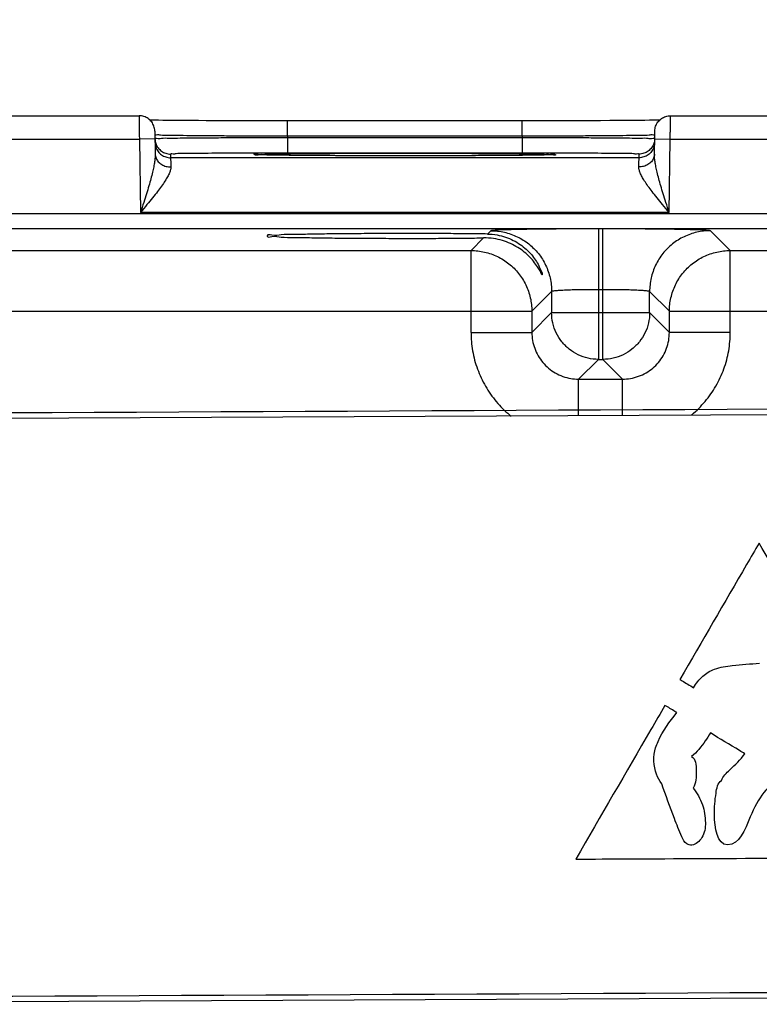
# Model space of a CAD drawing. Header units: inches. Extents: x 0 to 34, y 0 to 22.
# Tile 78 of 94: x 22.1 to 23, y 16.1 to 17.3. Entities that reach past the tile are written whole.
import ezdxf

# ---------------------------------------------------------------- set-up
doc = ezdxf.new("R2010")
doc.units = ezdxf.units.IN
doc.header["$LTSCALE"] = 1.87
doc.header["$MEASUREMENT"] = 0
doc.layers.get('0').update_dxf_attribs({"linetype": 'CONTINUOUS'})
doc.layers.add('DATUMCURVES', color=7, linetype='CONTINUOUS')
doc.layers.add('DIMENSIONS', color=7, linetype='CONTINUOUS')
doc.styles.get("Standard").update_dxf_attribs({"font": 'txt', "width": 0.8})
doc.dimstyles.new('DIMSTYLE_2', dxfattribs={"dimtxt": 0.125, "dimasz": 0.18, "dimexe": 0.18, "dimexo": 0.0625, "dimgap": 0.09, "dimtad": 0, "dimtih": 1, "dimtoh": 1, "dimzin": 4, "dimdsep": 46, "dimtxsty": 'STANDARD', "dimblk": '_FILLED', "dimblk1": '_FILLED', "dimblk2": '_FILLED', "dimcen": 0.09, "dimadec": 0, "dimazin": 0, "dimtp": 0.01, "dimtm": 0.01, "dimtfac": 1, "dimtofl": 0, "dimtmove": 0, "dimatfit": 3, "dimldrblk": '_FILLED', "dimfxl": 1, "dimtolj": 1, "dimtzin": 4, "dimarcsym": 0})

# ---------------------------------------------------------------- blocks, each defined once
blk = doc.blocks.new('_FILLED')
at = {"color": 0, "linetype": 'BYBLOCK'}
blk.add_solid([(0, 0), (-1, 0.1736), (-1, -0.1736)], dxfattribs=at)
blk = doc.blocks.new('*D14')
at = {"layer": 'DIMENSIONS', "color": 2, "linetype": 'CONTINUOUS'}
for p, q in [((21.6339, 16.166), (21.6339, 18.8252)), ((28.1339, 16.166), (28.1339, 18.8252)), ((21.6339, 18.7002), (24.1589, 18.7002)), ((28.1339, 18.7002), (25.6089, 18.7002))]:
    blk.add_line(p, q, dxfattribs=at)
at = {"layer": 'DIMENSIONS', "color": 2, "linetype": 'CONTINUOUS', "xscale": 0.18, "yscale": 0.18, "zscale": 0.18, "rotation": 180}
blk.add_blockref('_FILLED', (21.6339, 18.7002), dxfattribs=at)
at = {"layer": 'DIMENSIONS', "color": 2, "linetype": 'CONTINUOUS', "xscale": 0.18, "yscale": 0.18, "zscale": 0.18}
blk.add_blockref('_FILLED', (28.1339, 18.7002), dxfattribs=at)
at = {"layer": 'DIMENSIONS', "color": 2, "linetype": 'CONTINUOUS', "width": 0.8}
for s, p in [('[', (24.8464, 18.6377)), (']', (25.4464, 18.6377)), ('6.500', (24.2214, 18.6377)), ('165.1', (24.9464, 18.6377))]:
    blk.add_text(s, height=0.125, dxfattribs=at).set_placement(p)

msp = doc.modelspace()

# ---------------------------------------------------------------- linework, layer by layer
at = {"color": 7, "linetype": 'CONTINUOUS'}
for p, q in [((21.9604, 17.2002), (22.2094, 17.2002)), ((22.225, 17.1946), (22.223, 17.1946)), ((22.2292, 17.1945), (22.225, 17.1946)), ((22.234, 17.1944), (22.2292, 17.1945)), ((22.2395, 17.1943), (22.234, 17.1944)), ((22.2456, 17.1942), (22.2395, 17.1943)), ((22.2522, 17.1942), (22.2456, 17.1942)), ((22.2596, 17.1941), (22.2522, 17.1942)), ((22.2675, 17.194), (22.2596, 17.1941)), ((22.2761, 17.194), (22.2675, 17.194)), ((22.2853, 17.1939), (22.2761, 17.194)), ((22.2951, 17.1938), (22.2853, 17.1939)), ((22.3055, 17.1938), (22.2951, 17.1938)), ((22.3165, 17.1937), (22.3055, 17.1938)), ((22.328, 17.1937), (22.3165, 17.1937)), ((22.34, 17.1936), (22.328, 17.1937)), ((22.3525, 17.1936), (22.34, 17.1936)), ((22.3655, 17.1936), (22.3525, 17.1936)), ((22.3788, 17.1936), (22.3655, 17.1936)), ((22.3924, 17.1936), (22.3788, 17.1936)), ((22.7112, 17.1936), (22.3924, 17.1936)), ((22.3995, 17.1739), (22.3995, 17.1936)), ((22.7003, 17.1739), (22.7003, 17.1936)), ((22.7279, 17.1936), (22.7112, 17.1936)), ((22.7441, 17.1936), (22.7279, 17.1936)), ((22.7595, 17.1936), (22.7441, 17.1936)), ((22.7742, 17.1937), (22.7595, 17.1936)), ((22.788, 17.1937), (22.7742, 17.1937)), ((22.8008, 17.1938), (22.788, 17.1937)), ((22.8127, 17.1939), (22.8008, 17.1938)), ((22.8236, 17.194), (22.8127, 17.1939)), ((22.8336, 17.194), (22.8236, 17.194)), ((22.8425, 17.1941), (22.8336, 17.194)), ((22.8505, 17.1942), (22.8425, 17.1941)), ((22.8575, 17.1943), (22.8505, 17.1942)), ((22.8637, 17.1944), (22.8575, 17.1943)), ((22.8691, 17.1945), (22.8637, 17.1944)), ((22.8736, 17.1945), (22.8691, 17.1945)), ((22.8768, 17.1946), (22.8736, 17.1945)), ((22.8904, 17.2002), (23.1394, 17.2002)), ((22.2294, 17.1806), (22.2299, 17.1508)), ((22.8699, 17.1508), (22.8704, 17.1806)), ((21.9602, 17.1702), (22.2096, 17.1702)), ((22.2296, 17.1706), (22.2096, 17.1702)), ((22.2096, 17.1702), (22.2112, 17.0763)), ((22.3995, 17.1739), (22.3995, 17.172)), ((22.7003, 17.1739), (22.3995, 17.1739)), ((22.3995, 17.172), (22.3995, 17.1523)), ((22.7003, 17.172), (22.3995, 17.172)), ((22.7003, 17.1739), (22.7003, 17.172)), ((22.7003, 17.172), (22.7003, 17.1523)), ((22.8702, 17.1706), (22.8902, 17.1702)), ((22.8886, 17.0763), (22.8902, 17.1702)), ((22.8902, 17.1702), (23.1396, 17.1702)), ((22.2496, 17.151), (22.2497, 17.1463)), ((22.7003, 17.1523), (22.3995, 17.1523)), ((22.8501, 17.1463), (22.8502, 17.151)), ((22.8501, 17.1463), (22.2497, 17.1463)), ((22.3728, 17.1498), (22.369, 17.1499)), ((22.3773, 17.1497), (22.3728, 17.1498)), ((22.3823, 17.1496), (22.3773, 17.1497)), ((22.3881, 17.1496), (22.3823, 17.1496)), ((22.3945, 17.1495), (22.3881, 17.1496)), ((22.4017, 17.1494), (22.3945, 17.1495)), ((22.4096, 17.1493), (22.4017, 17.1494)), ((22.4183, 17.1492), (22.4096, 17.1493)), ((22.4277, 17.1492), (22.4183, 17.1492)), ((22.4378, 17.1491), (22.4277, 17.1492)), ((22.4487, 17.149), (22.4378, 17.1491)), ((22.4602, 17.149), (22.4487, 17.149)), ((22.4724, 17.1489), (22.4602, 17.149)), ((22.4853, 17.1489), (22.4724, 17.1489)), ((22.4987, 17.1489), (22.4853, 17.1489)), ((22.5126, 17.1488), (22.4987, 17.1489)), ((22.5269, 17.1488), (22.5126, 17.1488)), ((22.5416, 17.1488), (22.5269, 17.1488)), ((22.5562, 17.1488), (22.5416, 17.1488)), ((22.5685, 17.1488), (22.5562, 17.1488)), ((22.5806, 17.1488), (22.5685, 17.1488)), ((22.5923, 17.1488), (22.5806, 17.1488)), ((22.6038, 17.1489), (22.5923, 17.1488)), ((22.6149, 17.1489), (22.6038, 17.1489)), ((22.6256, 17.1489), (22.6149, 17.1489)), ((22.6359, 17.149), (22.6256, 17.1489)), ((22.6457, 17.149), (22.6359, 17.149)), ((22.6551, 17.1491), (22.6457, 17.149)), ((22.664, 17.1491), (22.6551, 17.1491)), ((22.6723, 17.1492), (22.664, 17.1491)), ((22.6802, 17.1492), (22.6723, 17.1492)), ((22.6875, 17.1493), (22.6802, 17.1492)), ((22.6944, 17.1494), (22.6875, 17.1493)), ((22.7007, 17.1494), (22.6944, 17.1494)), ((22.7065, 17.1495), (22.7007, 17.1494)), ((22.7118, 17.1496), (22.7065, 17.1495)), ((22.7166, 17.1496), (22.7118, 17.1496)), ((22.721, 17.1497), (22.7166, 17.1496)), ((22.7249, 17.1498), (22.721, 17.1497)), ((22.7283, 17.1498), (22.7249, 17.1498)), ((22.7314, 17.1499), (22.7283, 17.1498)), ((22.734, 17.15), (22.7314, 17.1499)), ((22.7362, 17.15), (22.734, 17.15)), ((22.738, 17.1501), (22.7362, 17.15)), ((22.7395, 17.1502), (22.738, 17.1501)), ((22.8886, 17.0763), (22.2112, 17.0763)), ((28.5786, 17.0742), (21.1882, 17.0742)), ((28.5786, 17.0552), (21.1882, 17.0552)), ((22.6601, 17.0527), (22.6559, 17.0485)), ((22.7981, 17.0551), (22.7981, 16.8877)), ((22.8037, 17.0551), (22.7981, 17.0551)), ((22.8037, 16.8877), (22.8037, 17.0551)), ((22.967, 17.0274), (22.9417, 17.0527)), ((22.6509, 17.0435), (22.6348, 17.0274)), ((22.037, 17.0274), (22.6348, 17.0274)), ((22.6348, 16.9223), (22.6348, 17.0274)), ((22.967, 16.9223), (22.967, 17.0274)), ((22.967, 17.0274), (23.5648, 17.0274)), ((22.7381, 16.9747), (22.7128, 16.9494)), ((22.7381, 16.9747), (22.7381, 16.9477)), ((22.8037, 16.9771), (22.7981, 16.9771)), ((22.8637, 16.9477), (22.8637, 16.9747)), ((22.889, 16.9494), (22.8637, 16.9747)), ((21.959, 16.9494), (22.7128, 16.9494)), ((22.7128, 16.9494), (22.7128, 16.9223)), ((22.889, 16.9223), (22.889, 16.9494)), ((22.889, 16.9494), (23.6428, 16.9494)), ((22.7381, 16.9477), (22.7128, 16.9223)), ((22.7381, 16.9477), (22.8637, 16.9477)), ((22.8637, 16.9477), (22.889, 16.9223)), ((22.6348, 16.9223), (22.7128, 16.9223)), ((22.967, 16.9223), (22.889, 16.9223)), ((22.7981, 16.8877), (22.7727, 16.8624)), ((22.7981, 16.8877), (22.8037, 16.8877)), ((22.8037, 16.8877), (22.829, 16.8624)), ((22.7727, 16.8155), (22.7727, 16.8624)), ((22.7727, 16.8624), (22.829, 16.8624)), ((22.829, 16.8158), (22.829, 16.8624)), ((28.3858, 16.8427), (21.3119, 16.8084)), ((21.3155, 16.0605), (28.3954, 16.0947))]:
    msp.add_line(p, q, dxfattribs=at)
for points in [[(22.369, 17.1499), (22.3658, 17.15), (22.3645, 17.15), (22.3632, 17.15), (22.3621, 17.1501), (22.3612, 17.1501), (22.3603, 17.1502), (22.3597, 17.1502), (22.3591, 17.1502), (22.3587, 17.1502), (22.3585, 17.1503), (22.3585, 17.1503)], [(22.7414, 17.1503), (22.7414, 17.1503), (22.7412, 17.1503), (22.7409, 17.1502), (22.7406, 17.1502), (22.7401, 17.1502), (22.7395, 17.1502)]]:
    msp.add_lwpolyline(points, dxfattribs=at)
for points, knots in [([(22.2094, 17.2002), (22.2094, 17.2005), (22.2094, 17.1983), (22.2094, 17.1973), (22.2094, 17.1932), (22.2095, 17.1888), (22.2095, 17.1831), (22.2095, 17.1768), (22.2096, 17.1725), (22.2096, 17.1702)], [0, 0, 0, 0, 0.023346, 0.096275, 0.215056, 0.373525, 0.563785, 0.776361, 1, 1, 1, 1]), ([(22.2294, 17.1806), (22.2294, 17.1827), (22.2286, 17.1868), (22.2257, 17.1924), (22.2212, 17.1968), (22.2156, 17.1996), (22.2115, 17.2002), (22.2094, 17.2002)], [0, 0, 0, 0, 0.199995, 0.399992, 0.599992, 0.799995, 1, 1, 1, 1]), ([(22.8704, 17.1806), (22.8704, 17.1827), (22.8711, 17.1868), (22.8741, 17.1924), (22.8786, 17.1968), (22.8842, 17.1996), (22.8883, 17.2002), (22.8904, 17.2002)], [0, 0, 0, 0, 0.199996, 0.399994, 0.599994, 0.799996, 1, 1, 1, 1]), ([(22.8902, 17.1702), (22.8902, 17.1725), (22.8902, 17.1768), (22.8903, 17.1831), (22.8903, 17.1888), (22.8903, 17.1932), (22.8904, 17.1973), (22.8904, 17.1983), (22.8904, 17.2005), (22.8904, 17.2002)], [0, 0, 0, 0, 0.223639, 0.436215, 0.626475, 0.784944, 0.903725, 0.976654, 1, 1, 1, 1]), ([(22.3995, 17.1739), (22.3916, 17.1739), (22.3751, 17.174), (22.35, 17.1741), (22.3249, 17.1742), (22.3013, 17.1743), (22.2804, 17.1746), (22.2625, 17.1746), (22.2487, 17.1752), (22.2377, 17.1746), (22.2334, 17.176), (22.2295, 17.175), (22.2295, 17.1756)], [0, 0, 0, 0, 0.139895, 0.290846, 0.442073, 0.583268, 0.706953, 0.812018, 0.896767, 0.956628, 0.990087, 1, 1, 1, 1]), ([(22.3995, 17.172), (22.3908, 17.172), (22.3734, 17.1719), (22.3477, 17.1718), (22.3232, 17.1717), (22.3006, 17.1716), (22.2804, 17.1714), (22.263, 17.1714), (22.2496, 17.1709), (22.2385, 17.1716), (22.234, 17.17), (22.2296, 17.1714), (22.2296, 17.1707)], [0, 0, 0, 0, 0.15472, 0.307009, 0.452553, 0.587082, 0.706905, 0.809183, 0.891455, 0.951518, 0.98788, 1, 1, 1, 1]), ([(22.2296, 17.1707), (22.2296, 17.1686), (22.2303, 17.1645), (22.2328, 17.1598), (22.2349, 17.1574), (22.2357, 17.1567)], [0, 0, 0, 0, 0.396469, 0.792941, 1, 1, 1, 1]), ([(22.2297, 17.166), (22.2297, 17.1639), (22.2304, 17.1598), (22.2324, 17.1561), (22.2336, 17.1544)], [0, 0, 0, 0, 0.499998, 1, 1, 1, 1]), ([(22.8703, 17.1756), (22.8703, 17.175), (22.8664, 17.176), (22.8621, 17.1746), (22.8511, 17.1752), (22.8374, 17.1746), (22.8195, 17.1746), (22.7986, 17.1743), (22.775, 17.1742), (22.7499, 17.1741), (22.7248, 17.174), (22.7082, 17.1739), (22.7003, 17.1739)], [0, 0, 0, 0, 0.00986, 0.043188, 0.102906, 0.187561, 0.292554, 0.416149, 0.557269, 0.708555, 0.859733, 1, 1, 1, 1]), ([(22.8702, 17.1707), (22.8702, 17.1714), (22.8658, 17.17), (22.8613, 17.1716), (22.8502, 17.1709), (22.8368, 17.1714), (22.8194, 17.1714), (22.7992, 17.1716), (22.7766, 17.1717), (22.7521, 17.1718), (22.7264, 17.1719), (22.709, 17.172), (22.7003, 17.172)], [0, 0, 0, 0, 0.012116, 0.048467, 0.108519, 0.190782, 0.293053, 0.412868, 0.54739, 0.692939, 0.845248, 1, 1, 1, 1]), ([(22.8702, 17.1707), (22.8702, 17.1686), (22.8695, 17.1645), (22.867, 17.1598), (22.8649, 17.1574), (22.8641, 17.1567)], [0, 0, 0, 0, 0.396472, 0.792947, 1, 1, 1, 1]), ([(22.8701, 17.166), (22.8701, 17.1639), (22.8694, 17.1598), (22.8674, 17.1561), (22.8662, 17.1544)], [0, 0, 0, 0, 0.499998, 1, 1, 1, 1]), ([(22.2336, 17.1544), (22.2348, 17.1528), (22.2378, 17.1498), (22.2434, 17.147), (22.2476, 17.1463), (22.2497, 17.1463)], [0, 0, 0, 0, 0.33333, 0.666664, 1, 1, 1, 1]), ([(22.2357, 17.1567), (22.2364, 17.156), (22.2387, 17.154), (22.2434, 17.1517), (22.2475, 17.151), (22.2496, 17.151)], [0, 0, 0, 0, 0.192814, 0.596406, 1, 1, 1, 1]), ([(22.3585, 17.1523), (22.3568, 17.1523), (22.3479, 17.1523), (22.3322, 17.1522), (22.3122, 17.1521), (22.2944, 17.1519), (22.2791, 17.1519), (22.2672, 17.1515), (22.2575, 17.1519), (22.2535, 17.1506), (22.2496, 17.1516), (22.2496, 17.151)], [0, 0, 0, 0, 0.045392, 0.245909, 0.431256, 0.596344, 0.737244, 0.850562, 0.933267, 0.983317, 1, 1, 1, 1]), ([(22.3584, 17.1496), (22.3579, 17.1497), (22.3573, 17.15), (22.3555, 17.1519), (22.3593, 17.1512), (22.362, 17.1509)], [0, 0, 0, 0, 0.216243, 0.270498, 1, 1, 1, 1]), ([(22.3995, 17.1523), (22.3918, 17.1523), (22.3781, 17.1523), (22.3644, 17.1523), (22.3585, 17.1523)], [0, 0, 0, 0, 0.564086, 1, 1, 1, 1]), ([(22.362, 17.1509), (22.3675, 17.1502), (22.373, 17.1517), (22.3904, 17.1512), (22.409, 17.1517), (22.431, 17.1518), (22.4536, 17.152), (22.4757, 17.1521), (22.4966, 17.1521), (22.516, 17.1522), (22.5335, 17.1522), (22.5446, 17.1522), (22.5499, 17.1522)], [0, 0, 0, 0, 0.056803, 0.140481, 0.246615, 0.366101, 0.488547, 0.607462, 0.719511, 0.822705, 0.916201, 1, 1, 1, 1]), ([(22.5499, 17.1522), (22.555, 17.1522), (22.5659, 17.1522), (22.5831, 17.1522), (22.602, 17.1521), (22.6226, 17.1521), (22.6444, 17.152), (22.6667, 17.1518), (22.6885, 17.1517), (22.7081, 17.1513), (22.7242, 17.1517), (22.7329, 17.1503), (22.7369, 17.1509)], [0, 0, 0, 0, 0.082365, 0.174272, 0.275816, 0.386283, 0.503862, 0.625413, 0.745142, 0.853279, 0.939985, 1, 1, 1, 1]), ([(22.7414, 17.1523), (22.7354, 17.1523), (22.7217, 17.1523), (22.708, 17.1523), (22.7003, 17.1523)], [0, 0, 0, 0, 0.436404, 1, 1, 1, 1]), ([(22.7369, 17.1509), (22.739, 17.1513), (22.7413, 17.152), (22.7443, 17.1493), (22.7411, 17.1497), (22.7385, 17.15)], [0, 0, 0, 0, 0.527202, 0.565389, 1, 1, 1, 1]), ([(22.8502, 17.151), (22.8502, 17.1516), (22.8463, 17.1506), (22.8423, 17.1519), (22.8326, 17.1515), (22.8207, 17.1519), (22.8054, 17.1519), (22.7876, 17.1521), (22.7676, 17.1522), (22.7519, 17.1523), (22.743, 17.1523), (22.7414, 17.1523)], [0, 0, 0, 0, 0.016686, 0.066744, 0.14947, 0.262825, 0.403774, 0.568912, 0.754319, 0.954914, 1, 1, 1, 1]), ([(22.8662, 17.1544), (22.865, 17.1528), (22.862, 17.1498), (22.8563, 17.147), (22.8522, 17.1463), (22.8501, 17.1463)], [0, 0, 0, 0, 0.33333, 0.666664, 1, 1, 1, 1]), ([(22.8641, 17.1567), (22.8634, 17.156), (22.8611, 17.154), (22.8564, 17.1517), (22.8523, 17.151), (22.8502, 17.151)], [0, 0, 0, 0, 0.19282, 0.59641, 1, 1, 1, 1]), ([(22.2299, 17.1508), (22.2299, 17.1493), (22.2298, 17.146), (22.2291, 17.1407), (22.228, 17.1344), (22.2264, 17.1273), (22.2243, 17.1191), (22.2217, 17.11), (22.2186, 17.0998), (22.2151, 17.0885), (22.2126, 17.0805), (22.2112, 17.0763)], [0, 0, 0, 0, 0.058319, 0.128067, 0.210148, 0.305555, 0.414463, 0.537163, 0.674847, 0.828845, 1, 1, 1, 1]), ([(22.2299, 17.1508), (22.23, 17.1491), (22.2307, 17.1456), (22.2337, 17.1409), (22.2382, 17.1373), (22.2438, 17.135), (22.2479, 17.1345), (22.2499, 17.1346)], [0, 0, 0, 0, 0.182333, 0.371722, 0.572047, 0.782837, 1, 1, 1, 1]), ([(22.2497, 17.1463), (22.2497, 17.1461), (22.2497, 17.1452), (22.2497, 17.143), (22.2498, 17.1393), (22.2499, 17.1363), (22.2499, 17.1346)], [0, 0, 0, 0, 0.058844, 0.23907, 0.554427, 1, 1, 1, 1]), ([(22.547, 17.1488), (22.5428, 17.1488), (22.5329, 17.1488), (22.5167, 17.1488), (22.4977, 17.1489), (22.4771, 17.1489), (22.4553, 17.149), (22.4329, 17.1492), (22.4111, 17.1492), (22.3916, 17.1497), (22.3755, 17.1492), (22.3669, 17.1507), (22.3628, 17.15)], [0, 0, 0, 0, 0.06795, 0.16142, 0.264701, 0.377048, 0.4966, 0.620142, 0.741746, 0.851452, 0.939297, 1, 1, 1, 1]), ([(22.7378, 17.1501), (22.7323, 17.1507), (22.7269, 17.1493), (22.7096, 17.1497), (22.6909, 17.1493), (22.6689, 17.1492), (22.6464, 17.149), (22.6242, 17.1489), (22.6032, 17.1489), (22.5839, 17.1488), (22.5672, 17.1488), (22.5569, 17.1488), (22.5526, 17.1488)], [0, 0, 0, 0, 0.057382, 0.142053, 0.249579, 0.370765, 0.495043, 0.615779, 0.729568, 0.834374, 0.929327, 1, 1, 1, 1]), ([(22.8699, 17.1508), (22.8698, 17.1491), (22.8691, 17.1456), (22.8661, 17.1409), (22.8616, 17.1373), (22.856, 17.135), (22.8519, 17.1345), (22.8499, 17.1346)], [0, 0, 0, 0, 0.182333, 0.371723, 0.572048, 0.782837, 1, 1, 1, 1]), ([(22.8499, 17.1346), (22.8499, 17.1363), (22.85, 17.1393), (22.8501, 17.143), (22.8501, 17.1452), (22.8501, 17.1461), (22.8501, 17.1463)], [0, 0, 0, 0, 0.446268, 0.761472, 0.941337, 1, 1, 1, 1]), ([(22.8886, 17.0763), (22.8872, 17.0805), (22.8847, 17.0885), (22.8812, 17.0998), (22.8781, 17.11), (22.8755, 17.1191), (22.8734, 17.1273), (22.8718, 17.1344), (22.8706, 17.1407), (22.87, 17.146), (22.8698, 17.1493), (22.8699, 17.1508)], [0, 0, 0, 0, 0.171155, 0.325153, 0.462837, 0.585537, 0.694445, 0.789852, 0.871933, 0.941681, 1, 1, 1, 1]), ([(22.2499, 17.1346), (22.2499, 17.1334), (22.2496, 17.1307), (22.2481, 17.1265), (22.2457, 17.1217), (22.2423, 17.1161), (22.238, 17.1097), (22.2327, 17.1026), (22.2264, 17.0947), (22.2191, 17.0858), (22.214, 17.0796), (22.2112, 17.0763)], [0, 0, 0, 0, 0.049761, 0.111651, 0.1879, 0.280131, 0.38878, 0.514121, 0.65719, 0.819047, 1, 1, 1, 1]), ([(22.8886, 17.0763), (22.8858, 17.0796), (22.8807, 17.0858), (22.8734, 17.0947), (22.8671, 17.1026), (22.8618, 17.1097), (22.8574, 17.1161), (22.8541, 17.1217), (22.8517, 17.1265), (22.8502, 17.1307), (22.8498, 17.1334), (22.8499, 17.1346)], [0, 0, 0, 0, 0.180953, 0.34281, 0.485879, 0.61122, 0.719869, 0.8121, 0.888349, 0.950239, 1, 1, 1, 1]), ([(22.7981, 17.0551), (22.7904, 17.0551), (22.7751, 17.0551), (22.7525, 17.055), (22.731, 17.0548), (22.7114, 17.0546), (22.6943, 17.0543), (22.6805, 17.0539), (22.67, 17.0539), (22.6641, 17.0529), (22.6607, 17.0533), (22.6601, 17.0527)], [0, 0, 0, 0, 0.167185, 0.332731, 0.490583, 0.634677, 0.759657, 0.861266, 0.936231, 0.982562, 1, 1, 1, 1]), ([(22.6601, 17.0527), (22.666, 17.0527), (22.6776, 17.0514), (22.6942, 17.0456), (22.7092, 17.0362), (22.7216, 17.0238), (22.731, 17.0089), (22.7368, 16.9922), (22.7381, 16.9806), (22.7381, 16.9747)], [0, 0, 0, 0, 0.142848, 0.285705, 0.428568, 0.571432, 0.714295, 0.857152, 1, 1, 1, 1]), ([(22.9417, 17.0527), (22.9411, 17.0533), (22.9377, 17.0529), (22.9317, 17.0539), (22.9213, 17.0539), (22.9075, 17.0543), (22.8904, 17.0546), (22.8708, 17.0548), (22.8493, 17.055), (22.8267, 17.0551), (22.8114, 17.0551), (22.8037, 17.0551)], [0, 0, 0, 0, 0.017438, 0.063769, 0.138734, 0.240343, 0.365323, 0.509417, 0.667269, 0.832815, 1, 1, 1, 1]), ([(22.9417, 17.0527), (22.9358, 17.0527), (22.9242, 17.0514), (22.9075, 17.0456), (22.8926, 17.0362), (22.8802, 17.0238), (22.8708, 17.0089), (22.865, 16.9922), (22.8637, 16.9806), (22.8637, 16.9747)], [0, 0, 0, 0, 0.142848, 0.285705, 0.428568, 0.571433, 0.714296, 0.857152, 1, 1, 1, 1]), ([(22.5499, 17.0491), (22.539, 17.0491), (22.5177, 17.0491), (22.4866, 17.0489), (22.4577, 17.0486), (22.4318, 17.0484), (22.4105, 17.0476), (22.3923, 17.0482), (22.383, 17.0455), (22.3736, 17.0483), (22.3735, 17.0461), (22.3735, 17.046)], [0, 0, 0, 0, 0.184127, 0.362178, 0.527548, 0.675414, 0.799802, 0.897435, 0.964163, 0.998386, 1, 1, 1, 1]), ([(22.3735, 17.046), (22.3735, 17.0459), (22.3736, 17.0438), (22.383, 17.0465), (22.3923, 17.0438), (22.4105, 17.0444), (22.4318, 17.0436), (22.4577, 17.0434), (22.4866, 17.0431), (22.5177, 17.043), (22.539, 17.0429), (22.5499, 17.0429)], [0, 0, 0, 0, 0.001607, 0.035831, 0.10256, 0.200193, 0.324584, 0.47245, 0.637822, 0.815872, 1, 1, 1, 1]), ([(22.6559, 17.0485), (22.6479, 17.0486), (22.6312, 17.0488), (22.6053, 17.049), (22.578, 17.0491), (22.5593, 17.0491), (22.5499, 17.0491)], [0, 0, 0, 0, 0.226667, 0.472856, 0.733014, 1, 1, 1, 1]), ([(22.5499, 17.0429), (22.5588, 17.0429), (22.5765, 17.0429), (22.6024, 17.043), (22.6271, 17.0432), (22.6432, 17.0434), (22.6509, 17.0435)], [0, 0, 0, 0, 0.26528, 0.524262, 0.77093, 1, 1, 1, 1]), ([(22.7259, 16.9962), (22.7259, 16.9962), (22.7257, 16.9954), (22.7234, 17.0016), (22.7209, 17.0048), (22.7162, 17.0123), (22.7103, 17.0189), (22.7031, 17.0256), (22.6947, 17.0315), (22.6853, 17.0365), (22.6749, 17.0404), (22.6633, 17.043), (22.6551, 17.0435), (22.6509, 17.0435)], [0, 0, 0, 0, 0.000904, 0.038181, 0.108347, 0.196533, 0.294205, 0.399233, 0.508968, 0.621802, 0.739095, 0.863904, 1, 1, 1, 1]), ([(22.6559, 17.0485), (22.66, 17.0484), (22.6679, 17.0477), (22.679, 17.0448), (22.6889, 17.0406), (22.6978, 17.0353), (22.7055, 17.0291), (22.7121, 17.0223), (22.7174, 17.0152), (22.7216, 17.0083), (22.724, 17.002), (22.7261, 16.9986), (22.726, 16.9964), (22.7259, 16.9962)], [0, 0, 0, 0, 0.131552, 0.252843, 0.366859, 0.476081, 0.581857, 0.683335, 0.778708, 0.866629, 0.941545, 0.991254, 1, 1, 1, 1]), ([(22.6348, 17.0274), (22.6406, 17.0274), (22.6523, 17.026), (22.6689, 17.0202), (22.6838, 17.0108), (22.6962, 16.9984), (22.7056, 16.9835), (22.7114, 16.9669), (22.7127, 16.9552), (22.7128, 16.9494)], [0, 0, 0, 0, 0.142848, 0.285705, 0.428568, 0.571432, 0.714295, 0.857152, 1, 1, 1, 1]), ([(22.889, 16.9494), (22.889, 16.9552), (22.8904, 16.9669), (22.8962, 16.9835), (22.9055, 16.9984), (22.918, 17.0108), (22.9329, 17.0202), (22.9495, 17.026), (22.9612, 17.0274), (22.967, 17.0274)], [0, 0, 0, 0, 0.142848, 0.285705, 0.428568, 0.571432, 0.714295, 0.857152, 1, 1, 1, 1]), ([(22.7981, 16.9771), (22.7948, 16.9771), (22.7881, 16.9771), (22.7783, 16.977), (22.7689, 16.9768), (22.7604, 16.9766), (22.753, 16.9763), (22.747, 16.9759), (22.7424, 16.9757), (22.7399, 16.9752), (22.7383, 16.9751), (22.7381, 16.9747)], [0, 0, 0, 0, 0.167103, 0.332307, 0.489844, 0.633667, 0.758446, 0.859954, 0.934962, 0.981569, 1, 1, 1, 1]), ([(22.8637, 16.9747), (22.8635, 16.9751), (22.8619, 16.9752), (22.8594, 16.9757), (22.8548, 16.9759), (22.8488, 16.9763), (22.8414, 16.9766), (22.8329, 16.9768), (22.8235, 16.977), (22.8137, 16.9771), (22.807, 16.9771), (22.8037, 16.9771)], [0, 0, 0, 0, 0.018431, 0.065038, 0.140046, 0.241554, 0.366333, 0.510156, 0.667693, 0.832897, 1, 1, 1, 1]), ([(22.7981, 16.8877), (22.7936, 16.8877), (22.7846, 16.8887), (22.7719, 16.8932), (22.7604, 16.9004), (22.7508, 16.91), (22.7436, 16.9215), (22.7391, 16.9343), (22.7381, 16.9432), (22.7381, 16.9477)], [0, 0, 0, 0, 0.142848, 0.285705, 0.428568, 0.571432, 0.714295, 0.857152, 1, 1, 1, 1]), ([(22.8637, 16.9477), (22.8637, 16.9432), (22.8627, 16.9343), (22.8582, 16.9215), (22.851, 16.91), (22.8414, 16.9004), (22.8299, 16.8932), (22.8171, 16.8887), (22.8082, 16.8877), (22.8037, 16.8877)], [0, 0, 0, 0, 0.142848, 0.285705, 0.428568, 0.571432, 0.714295, 0.857152, 1, 1, 1, 1]), ([(22.6348, 16.9223), (22.6348, 16.9144), (22.6361, 16.8984), (22.6424, 16.875), (22.6527, 16.853), (22.6666, 16.8331), (22.6786, 16.8211), (22.6854, 16.8155), (22.6861, 16.8149)], [0, 0, 0, 0, 0.193676, 0.390481, 0.587764, 0.783484, 0.978449, 1, 1, 1, 1]), ([(22.7128, 16.9223), (22.7127, 16.9189), (22.7133, 16.9119), (22.7161, 16.9018), (22.7205, 16.8922), (22.7266, 16.8836), (22.734, 16.8761), (22.7426, 16.8701), (22.7522, 16.8656), (22.7624, 16.863), (22.7693, 16.8624), (22.7727, 16.8624)], [0, 0, 0, 0, 0.11004, 0.221802, 0.33383, 0.444962, 0.555658, 0.667102, 0.779191, 0.890633, 1, 1, 1, 1]), ([(22.829, 16.8624), (22.8325, 16.8624), (22.8395, 16.863), (22.8496, 16.8657), (22.8592, 16.8701), (22.8678, 16.8762), (22.8753, 16.8836), (22.8813, 16.8922), (22.8858, 16.9018), (22.8884, 16.912), (22.889, 16.9189), (22.889, 16.9223)], [0, 0, 0, 0, 0.11004, 0.221802, 0.33383, 0.444962, 0.555658, 0.667102, 0.779191, 0.890633, 1, 1, 1, 1]), ([(22.9171, 16.8162), (22.9174, 16.8163), (22.9237, 16.8217), (22.9354, 16.8333), (22.9492, 16.8532), (22.9595, 16.8752), (22.9657, 16.8985), (22.967, 16.9145), (22.967, 16.9223)], [0, 0, 0, 0, 0.007423, 0.205488, 0.404878, 0.605393, 0.804724, 1, 1, 1, 1])]:
    msp.add_open_spline(points, degree=3, knots=knots, dxfattribs=at)
for points in [[(22.3628, 17.15), (22.3613, 17.1498), (22.3597, 17.1493), (22.3584, 17.1496)], [(22.5499, 17.1488), (22.5489, 17.1488), (22.548, 17.1488), (22.547, 17.1488)], [(22.5526, 17.1488), (22.5517, 17.1488), (22.5508, 17.1488), (22.5499, 17.1488)], [(22.7385, 17.15), (22.7383, 17.15), (22.738, 17.1501), (22.7378, 17.1501)]]:
    msp.add_open_spline(points, degree=3, dxfattribs=at)
at = {"layer": 'DATUMCURVES', "color": 40, "linetype": 'CONTINUOUS'}
for points in [[(28.3168, 16.8493, -0.388), (26.0095, 16.8382, -0.388), (23.7021, 16.827, -0.388), (21.3948, 16.8158, -0.388)], [(28.3168, 16.8493, -0.388), (26.0095, 16.8382, -0.388), (23.7021, 16.827, -0.388), (21.3948, 16.8158, -0.388)], [(21.3984, 16.0678, -0.388), (23.7057, 16.079, -0.388), (26.0131, 16.0901, -0.388), (28.3204, 16.1013, -0.388)], [(21.3984, 16.0678, -0.388), (23.7057, 16.079, -0.388), (26.0131, 16.0901, -0.388), (28.3204, 16.1013, -0.388)]]:
    msp.add_open_spline(points, degree=3, dxfattribs=at)
for points, knots in [([(23.0039, 16.6518, -0.388), (22.9986, 16.6427, -0.388), (22.9648, 16.5845, -0.388), (22.9311, 16.5263, -0.388), (22.9025, 16.4771, -0.388)], [0, 0, 0, 0, 0.15625, 1, 1, 1, 1]), ([(23.0039, 16.6518, -0.388), (22.9986, 16.6427, -0.388), (22.9648, 16.5845, -0.388), (22.9311, 16.5263, -0.388), (22.9025, 16.4771, -0.388)], [0, 0, 0, 0, 0.15625, 1, 1, 1, 1]), ([(23.0771, 16.5284, -0.388), (23.0733, 16.5349, -0.388), (23.0489, 16.576, -0.388), (23.0245, 16.6171, -0.388), (23.0039, 16.6518, -0.388)], [0, 0, 0, 0, 0.15625, 1, 1, 1, 1]), ([(23.0771, 16.5284, -0.388), (23.0733, 16.5349, -0.388), (23.0489, 16.576, -0.388), (23.0245, 16.6171, -0.388), (23.0039, 16.6518, -0.388)], [0, 0, 0, 0, 0.15625, 1, 1, 1, 1]), ([(22.92, 16.4665, -0.388), (22.9234, 16.4719, -0.388), (22.9305, 16.4821, -0.388), (22.9484, 16.4921, -0.388), (22.9736, 16.4959, -0.388), (22.993, 16.4972, -0.388), (23.0046, 16.4979, -0.388)], [0, 0, 0, 0, 0.199685, 0.38402, 0.630065, 1, 1, 1, 1]), ([(22.92, 16.4665, -0.388), (22.9234, 16.4719, -0.388), (22.9305, 16.4821, -0.388), (22.9484, 16.4921, -0.388), (22.9736, 16.4959, -0.388), (22.993, 16.4972, -0.388), (23.0046, 16.4979, -0.388)], [0, 0, 0, 0, 0.199685, 0.38402, 0.630065, 1, 1, 1, 1]), ([(22.9025, 16.4771, -0.388), (22.9035, 16.4766, -0.388), (22.9093, 16.4731, -0.388), (22.9151, 16.4695, -0.388), (22.92, 16.4665, -0.388)], [0, 0, 0, 0, 0.15625, 1, 1, 1, 1]), ([(22.9025, 16.4771, -0.388), (22.9035, 16.4766, -0.388), (22.9093, 16.4731, -0.388), (22.9151, 16.4695, -0.388), (22.92, 16.4665, -0.388)], [0, 0, 0, 0, 0.15625, 1, 1, 1, 1]), ([(22.8833, 16.4439, -0.388), (22.8773, 16.4336, -0.388), (22.8392, 16.3679, -0.388), (22.801, 16.3021, -0.388), (22.7689, 16.2467, -0.388)], [0, 0, 0, 0, 0.15625, 1, 1, 1, 1]), ([(22.8833, 16.4439, -0.388), (22.8773, 16.4336, -0.388), (22.8392, 16.3679, -0.388), (22.801, 16.3021, -0.388), (22.7689, 16.2467, -0.388)], [0, 0, 0, 0, 0.15625, 1, 1, 1, 1]), ([(22.8986, 16.4346, -0.388), (22.8978, 16.4351, -0.388), (22.8927, 16.4382, -0.388), (22.8876, 16.4413, -0.388), (22.8833, 16.4439, -0.388)], [0, 0, 0, 0, 0.15625, 1, 1, 1, 1]), ([(22.8986, 16.4346, -0.388), (22.8978, 16.4351, -0.388), (22.8927, 16.4382, -0.388), (22.8876, 16.4413, -0.388), (22.8833, 16.4439, -0.388)], [0, 0, 0, 0, 0.15625, 1, 1, 1, 1]), ([(22.8714, 16.3896, -0.388), (22.8723, 16.3923, -0.388), (22.8786, 16.4087, -0.388), (22.8894, 16.4231, -0.388), (22.8986, 16.4346, -0.388)], [0, 0, 0, 0, 0.162415, 1, 1, 1, 1]), ([(22.8714, 16.3896, -0.388), (22.8723, 16.3923, -0.388), (22.8786, 16.4087, -0.388), (22.8894, 16.4231, -0.388), (22.8986, 16.4346, -0.388)], [0, 0, 0, 0, 0.162415, 1, 1, 1, 1]), ([(22.9416, 16.4085, -0.388), (22.9395, 16.405, -0.388), (22.9325, 16.3942, -0.388), (22.9244, 16.3836, -0.388), (22.9173, 16.3782, -0.388)], [0, 0, 0, 0, 0.315026, 1, 1, 1, 1]), ([(22.9416, 16.4085, -0.388), (22.9395, 16.405, -0.388), (22.9325, 16.3942, -0.388), (22.9244, 16.3836, -0.388), (22.9173, 16.3782, -0.388)], [0, 0, 0, 0, 0.315026, 1, 1, 1, 1]), ([(22.9856, 16.3818, -0.388), (22.9833, 16.3832, -0.388), (22.9687, 16.3921, -0.388), (22.954, 16.401, -0.388), (22.9416, 16.4085, -0.388)], [0, 0, 0, 0, 0.15625, 1, 1, 1, 1]), ([(22.9856, 16.3818, -0.388), (22.9833, 16.3832, -0.388), (22.9687, 16.3921, -0.388), (22.954, 16.401, -0.388), (22.9416, 16.4085, -0.388)], [0, 0, 0, 0, 0.15625, 1, 1, 1, 1]), ([(22.8792, 16.3434, -0.388), (22.8765, 16.3471, -0.388), (22.8688, 16.3612, -0.388), (22.8679, 16.3787, -0.388), (22.8714, 16.3896, -0.388)], [0, 0, 0, 0, 0.287296, 1, 1, 1, 1]), ([(22.8792, 16.3434, -0.388), (22.8765, 16.3471, -0.388), (22.8688, 16.3612, -0.388), (22.8679, 16.3787, -0.388), (22.8714, 16.3896, -0.388)], [0, 0, 0, 0, 0.287296, 1, 1, 1, 1]), ([(22.9557, 16.3476, -0.388), (22.9575, 16.3531, -0.388), (22.9695, 16.3638, -0.388), (22.9801, 16.3742, -0.388), (22.9856, 16.3818, -0.388)], [0, 0, 0, 0, 0.382106, 1, 1, 1, 1]), ([(22.9557, 16.3476, -0.388), (22.9575, 16.3531, -0.388), (22.9695, 16.3638, -0.388), (22.9801, 16.3742, -0.388), (22.9856, 16.3818, -0.388)], [0, 0, 0, 0, 0.382106, 1, 1, 1, 1]), ([(22.9173, 16.3782, -0.388), (22.923, 16.3754, -0.388), (22.9237, 16.3578, -0.388), (22.9233, 16.3444, -0.388), (22.9194, 16.3378, -0.388)], [0, 0, 0, 0, 0.455491, 1, 1, 1, 1]), ([(22.9173, 16.3782, -0.388), (22.923, 16.3754, -0.388), (22.9237, 16.3578, -0.388), (22.9233, 16.3444, -0.388), (22.9194, 16.3378, -0.388)], [0, 0, 0, 0, 0.455491, 1, 1, 1, 1]), ([(22.9178, 16.2647, -0.388), (22.9157, 16.2647, -0.388), (22.9094, 16.2659, -0.388), (22.9028, 16.2801, -0.388), (22.8926, 16.3051, -0.388), (22.8845, 16.3285, -0.388), (22.8792, 16.3434, -0.388)], [0, 0, 0, 0, 0.070906, 0.193792, 0.474628, 1, 1, 1, 1]), ([(22.9178, 16.2647, -0.388), (22.9157, 16.2647, -0.388), (22.9094, 16.2659, -0.388), (22.9028, 16.2801, -0.388), (22.8926, 16.3051, -0.388), (22.8845, 16.3285, -0.388), (22.8792, 16.3434, -0.388)], [0, 0, 0, 0, 0.070906, 0.193792, 0.474628, 1, 1, 1, 1]), ([(22.9637, 16.2649, -0.388), (22.9497, 16.2649, -0.388), (22.9453, 16.3026, -0.388), (22.948, 16.3265, -0.388), (22.9508, 16.3443, -0.388), (22.9557, 16.3476, -0.388)], [0, 0, 0, 0, 0.478503, 0.799677, 1, 1, 1, 1]), ([(22.9637, 16.2649, -0.388), (22.9497, 16.2649, -0.388), (22.9453, 16.3026, -0.388), (22.948, 16.3265, -0.388), (22.9508, 16.3443, -0.388), (22.9557, 16.3476, -0.388)], [0, 0, 0, 0, 0.478503, 0.799677, 1, 1, 1, 1]), ([(23.0354, 16.3516, -0.388), (23.0149, 16.3433, -0.388), (22.9946, 16.312, -0.388), (22.9791, 16.265, -0.388), (22.9637, 16.2649, -0.388)], [0, 0, 0, 0, 0.589629, 1, 1, 1, 1]), ([(23.0354, 16.3516, -0.388), (23.0149, 16.3433, -0.388), (22.9946, 16.312, -0.388), (22.9791, 16.265, -0.388), (22.9637, 16.2649, -0.388)], [0, 0, 0, 0, 0.589629, 1, 1, 1, 1]), ([(22.9194, 16.3378, -0.388), (22.9247, 16.3316, -0.388), (22.9325, 16.3172, -0.388), (22.9362, 16.2948, -0.388), (22.9336, 16.2745, -0.388), (22.9231, 16.2656, -0.388), (22.9178, 16.2647, -0.388)], [0, 0, 0, 0, 0.292992, 0.572708, 0.807608, 1, 1, 1, 1]), ([(22.9194, 16.3378, -0.388), (22.9247, 16.3316, -0.388), (22.9325, 16.3172, -0.388), (22.9362, 16.2948, -0.388), (22.9336, 16.2745, -0.388), (22.9231, 16.2656, -0.388), (22.9178, 16.2647, -0.388)], [0, 0, 0, 0, 0.292992, 0.572708, 0.807608, 1, 1, 1, 1]), ([(22.7689, 16.2467, -0.388), (22.7916, 16.2468, -0.388), (22.9369, 16.2475, -0.388), (23.0823, 16.2482, -0.388), (23.2049, 16.2488, -0.388)], [0, 0, 0, 0, 0.15625, 1, 1, 1, 1]), ([(22.7689, 16.2467, -0.388), (22.7916, 16.2468, -0.388), (22.9369, 16.2475, -0.388), (23.0823, 16.2482, -0.388), (23.2049, 16.2488, -0.388)], [0, 0, 0, 0, 0.15625, 1, 1, 1, 1])]:
    msp.add_open_spline(points, degree=3, knots=knots, dxfattribs=at)

# ---------------------------------------------------------------- dimensions: what is measured, and where the dimension line sits
at = {"layer": 'DIMENSIONS', "color": 2, "linetype": 'CONTINUOUS'}
dim = msp.add_linear_dim(base=(21.6339, 18.7002), p1=(28.1339, 16.166), p2=(21.6339, 16.166), angle=180, dimstyle='DIMSTYLE_2', dxfattribs=at)
dim.commit()
dim.dimension.update_dxf_attribs({"geometry": '*D14', "text_midpoint": (24.8839, 18.7002), "dimtype": 160})

doc.saveas('drawing.dxf')
